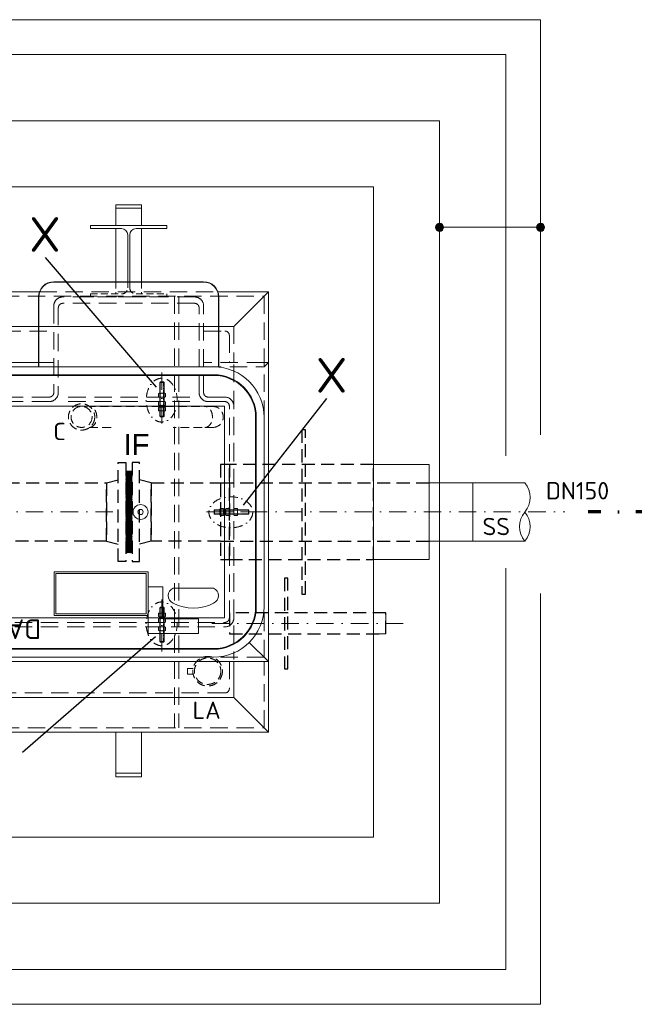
# Model space of a CAD drawing. Header units: millimetres. Extents: x -89243 to 29100, y -5468 to 8855.
# Tile 13 of 23: x 20659 to 22427, y -5080 to -2249. Entities that reach past the tile are written whole.
import ezdxf

# ---------------------------------------------------------------- set-up
doc = ezdxf.new("R2010")
doc.units = ezdxf.units.MM
doc.header["$MEASUREMENT"] = 0
for name, pattern in [('HIDDEN', [0.375, 0.25, -0.125]), ('STRICHPUNKT2', [0.5, 0.25, -0.125, 0, -0.125]), ('STRICHPUNKTX2', [2, 1, -0.5, 0, -0.5]), ('VERDECKT2', [0.1875, 0.125, -0.0625])]:
    doc.linetypes.add(name, pattern=pattern)
doc.layers.add('Beschriftung', color=7, linetype='Continuous')
for name, color, linetype, lineweight in [('P------T7', 7, 'Continuous', 18), ('P-BS---Schnitt', 7, 'Continuous', 18), ('P-DERDUNG', 7, 'Continuous', 18), ('P-MS020', 7, 'Continuous', 30), ('P-MS100', 7, 'Continuous', 35), ('P-MS250', 190, 'Continuous', 35), ('P-SSLEIX', 7, 'STRICHPUNKT2', 18), ('Verz. Bandstahl 30x3_5mm auf Putz', 1, 'GRENZE2', 18), ('Verz. Bandstahl 30x3_5mm im Beton', 5, 'GRENZE1', 18)]:
    doc.layers.add(name, color=color, linetype=linetype, lineweight=lineweight)
doc.styles.add('LBB3.5M1000', font='isocp.shx', dxfattribs={"height": 3.5})
doc.styles.get("Standard").update_dxf_attribs({"font": 'isocpeur.ttf'})
doc.linetypes.add('GRENZE1', pattern='A,6.35,-2.54,[133,ltypeshp.shx,S=2.54,R=0,X=-2.54,Y=0],-2.54,25.4', length=36.83)
doc.linetypes.add('GRENZE2', pattern='A,6.35,-2.54,[132,ltypeshp.shx,S=2.54,R=0,X=-2.54,Y=0],-2.54,25.4', length=36.83)

msp = doc.modelspace()

# ---------------------------------------------------------------- hatches: boundary and pattern name
at = {"lineweight": 5}
h = msp.add_hatch(dxfattribs=at)
h.set_pattern_fill('NET3', color=256, angle=90)
h.set_pattern_definition([(90, (17763.0534, 41454.4576), (-3.175, 2e-16), []), (150, (17763.0534, 41454.4576), (-1.5875, -2.74963066), []), (210, (17763.0534, 41454.4576), (1.5875, -2.74963066), [])])
h.paths.add_polyline_path([(20964.483, -3781.951), (20982.483, -3781.951), (20982.483, -3546.951), (20964.483, -3546.951)])
at = {"layer": 'Verz. Bandstahl 30x3_5mm im Beton', "ltscale": 5}
h = msp.add_hatch(color=256, dxfattribs=at)
h.dxf.hatch_style = 1
edge = h.paths.add_edge_path()
edge.add_arc((21867.306, -2845.724), 11.607, 90, 450)
h = msp.add_hatch(color=256, dxfattribs=at)
h.dxf.hatch_style = 1
edge = h.paths.add_edge_path()
edge.add_arc((22157.806, -2845.724), 11.607, 90, 450)

# ---------------------------------------------------------------- linework, layer by layer
at = {"linetype": 'HIDDEN', "lineweight": 0, "ltscale": 80}
for p, q in [((20936.006, -3002.151), (20936.006, -3037.451)), ((21010.006, -3002.151), (21010.006, -3037.451))]:
    msp.add_line(p, q, dxfattribs=at)
at = {"linetype": 'HIDDEN', "lineweight": 0, "ltscale": 200}
for p, q in [((19257.706, -3044.151), (21362.306, -3044.151)), ((20716.282, -3031.151), (21229.73, -3031.151)), ((21104.506, -3044.151), (21104.506, -4284.751)), ((21117.506, -3044.151), (21117.506, -4284.751)), ((21362.306, -3044.151), (21362.306, -3392.151)), ((21362.306, -3234.151), (21188.506, -3234.151)), ((21188.506, -3247.151), (21362.306, -3247.151)), ((20799.206, -3333.951), (21160.567, -3333.951)), ((20799.206, -3346.951), (21160.567, -3346.951)), ((21362.306, -4081.751), (21362.306, -3936.751)), ((21362.306, -4081.751), (21217.306, -4081.751)), ((21362.306, -4284.751), (21362.306, -4094.751)), ((19257.706, -4284.751), (21362.306, -4284.751))]:
    msp.add_line(p, q, dxfattribs=at)
at = {"lineweight": 0}
for p, q in [((21375.306, -3031.151), (21375.306, -3234.151)), ((19862.506, -3234.151), (20757.506, -3234.151)), ((21375.306, -3234.151), (21362.306, -3247.151)), ((21837.493, -3580.336), (21962.493, -3580.339)), ((21962.493, -3580.339), (21962.489, -3748.639)), ((21962.493, -3580.339), (22112.493, -3580.342)), ((21962.489, -3748.639), (21837.489, -3748.636)), ((21962.489, -3748.639), (22112.489, -3748.642)), ((21375.306, -4094.751), (21319.836, -4039.282)), ((21375.306, -4297.751), (21375.306, -4094.751))]:
    msp.add_line(p, q, dxfattribs=at)
at = {"linetype": 'HIDDEN', "lineweight": 0, "ltscale": 100}
for p, q in [((21214.72, -3360.986), (20859.618, -3360.986)), ((20859.618, -3421.286), (21214.72, -3421.286))]:
    msp.add_line(p, q, dxfattribs=at)
msp.add_line((20964.483, -3546.951), (20982.483, -3546.951))
at = {"linetype": 'VERDECKT2', "lineweight": 25, "ltscale": 300}
for p, q in [((20909.483, -3580.301), (20942.483, -3571.951)), ((20909.483, -3748.601), (20909.483, -3580.301)), ((21037.483, -3580.301), (21004.483, -3571.951)), ((21037.483, -3580.301), (21037.483, -3748.601)), ((21037.483, -3748.601), (21037.483, -3580.301)), ((21037.483, -3748.601), (21037.483, -3580.301)), ((21237.483, -3580.301), (21837.483, -3580.301)), ((20909.483, -3748.601), (20942.483, -3756.951)), ((21037.483, -3748.601), (21004.483, -3756.951)), ((21237.483, -3748.601), (21837.483, -3748.601))]:
    msp.add_line(p, q, dxfattribs=at)
at = {"lineweight": 0}
for points in [[(18562.206, -3502.501), (18562.206, -2348.651), (22057.806, -2348.651), (22057.806, -3502.501)], [(21010.006, -2840.951), (21010.006, -2790.951), (20936.006, -2790.951), (20936.006, -2840.951)], [(20936.006, -2849.451), (20936.006, -3002.151)], [(21010.006, -3002.151), (21010.006, -2849.451)], [(21229.73, -3031.151), (21375.306, -3031.151), (21275.506, -3130.951), (19344.506, -3130.951), (19244.706, -3031.151), (19390.282, -3031.151)], [(19903.73, -3031.151), (20716.282, -3031.151)], [(21362.306, -3234.151), (21375.306, -3234.151), (21375.306, -4094.751), (19244.706, -4094.751), (19244.706, -3234.151), (19257.706, -3234.151)], [(22057.806, -3826.401), (22057.806, -4980.251), (18562.206, -4980.251), (18562.206, -3826.401)], [(21676.806, -3954.801), (21712.506, -3954.801), (21712.506, -4015.101), (21676.806, -4015.101)], [(21275.506, -4094.751), (21275.506, -4197.951), (19344.506, -4197.951), (19344.506, -4094.751)]]:
    msp.add_lwpolyline(points, dxfattribs=at)
for points in [[(18943.206, -4599.251), (21676.806, -4599.251), (21676.806, -2729.651), (18943.206, -2729.651)], [(20936.006, -2790.951), (21010.006, -2790.951), (21010.006, -2780.951), (20936.006, -2780.951)], [(21676.783, -3527.951), (21837.483, -3527.951), (21837.483, -3800.951), (21676.783, -3800.951)], [(19244.706, -4297.751), (21375.306, -4297.751), (21275.506, -4197.951), (19344.506, -4197.951)], [(20936.006, -4297.751), (21010.006, -4297.751), (21010.006, -4415.951), (20936.006, -4415.951)], [(20936.006, -4415.951), (21010.006, -4415.951), (21010.006, -4425.951), (20936.006, -4425.951)]]:
    msp.add_lwpolyline(points, close=True, dxfattribs=at)
for points in [[(20976.006, -3002.151), (20976.006, -2867.451, -0.41421356), (20994.006, -2849.451), (21083.006, -2849.451), (21083.006, -2840.951), (20863.006, -2840.951), (20863.006, -2849.451), (20952.006, -2849.451, -0.41421356), (20970.006, -2867.451), (20970.006, -3002.151)], [(21232.306, -3247.151), (21232.306, -3045.951, 0.41421356), (21188.506, -3002.151), (20757.506, -3002.151, 0.41421356), (20713.706, -3045.951), (20713.706, -3247.151)], [(21231.306, -3247.151), (21231.306, -3045.951, 0.41421356), (21188.506, -3003.151), (20757.506, -3003.151, 0.41421356), (20714.706, -3045.951), (20714.706, -3247.151)]]:
    msp.add_lwpolyline(points, format="xyb", dxfattribs=at)
at = {"linetype": 'HIDDEN', "lineweight": 0, "ltscale": 80}
msp.add_lwpolyline([(20976.006, -3002.151), (20976.006, -3019.451, 0.41421356), (20994.006, -3037.451), (21083.006, -3037.451), (21083.006, -3045.951), (20863.006, -3045.951), (20863.006, -3037.451), (20952.006, -3037.451, 0.41421356), (20970.006, -3019.451), (20970.006, -3002.151)], format="xyb", dxfattribs=at)
at = {"linetype": 'HIDDEN', "lineweight": 0, "ltscale": 200}
for points in [[(21188.506, -3320.951), (21188.506, -3071.951, 0.41421356), (21162.506, -3045.951), (20783.506, -3045.951, 0.41421356), (20757.506, -3071.951), (20757.506, -3320.951, -0.41421356), (20744.506, -3333.951), (19875.506, -3333.951, -0.41421356), (19862.506, -3320.951), (19862.506, -3071.951, 0.41421356), (19836.506, -3045.951), (19457.506, -3045.951, 0.41421356), (19431.506, -3071.951), (19431.506, -3320.951, -0.41421356), (19418.506, -3333.951), (19370.506, -3333.951, 0.41421356), (19344.506, -3359.951), (19344.506, -3968.951, 0.41421356), (19370.506, -3994.951), (21249.506, -3994.951, 0.41421356), (21275.506, -3968.951), (21275.506, -3359.951, 0.41421356), (21249.506, -3333.951), (21201.506, -3333.951)], [(21175.506, -3320.951), (21175.506, -3077.336, 0.41421356), (21162.506, -3064.336), (20783.506, -3064.336, 0.41421356), (20770.506, -3077.336), (20770.506, -3320.951, -0.41421356), (20744.506, -3346.951), (19875.506, -3346.951, -0.41421356), (19849.506, -3320.951), (19849.506, -3077.336, 0.41421356), (19836.506, -3064.336), (19457.506, -3064.336, 0.41421356), (19444.506, -3077.336), (19444.506, -3320.951, -0.41421356), (19418.506, -3346.951), (19370.506, -3346.951, 0.41421356), (19357.506, -3359.951), (19357.506, -3968.951, 0.41421356), (19370.506, -3981.951), (21249.506, -3981.951, 0.41421356), (21262.506, -3968.951), (21262.506, -3359.951, 0.41421356), (21249.506, -3346.951), (21201.506, -3346.951)], [(21188.506, -3143.951), (21249.506, -3143.951, -0.41421356), (21262.506, -3156.951), (21262.506, -3234.151)], [(21262.506, -4094.751), (21262.506, -4171.951, -0.41421356), (21249.506, -4184.951), (19370.506, -4184.951, -0.41421356), (19357.506, -4171.951), (19357.506, -4094.751)]]:
    msp.add_lwpolyline(points, format="xyb", dxfattribs=at)
for points in [[(19862.506, -3130.951), (20757.506, -3130.951)], [(21188.506, -3130.951), (21275.506, -3130.951), (21275.506, -3234.151)], [(19862.506, -3143.951), (20757.506, -3143.951)], [(21275.506, -3240.723), (21275.506, -4088.864)]]:
    msp.add_lwpolyline(points, dxfattribs=at)
at = {"lineweight": 0}
msp.add_lwpolyline([(19257.706, -3392.151), (19257.706, -3664.451), (19257.706, -3936.751, 0.41421356), (19402.706, -4081.751), (21217.306, -4081.751, 0.41421356), (21362.306, -3936.751), (21362.306, -3664.451), (21362.306, -3392.151, 0.41421356), (21217.306, -3247.151), (19402.706, -3247.151, 0.41421356)], format="xyb", close=True, dxfattribs=at)
at = {"color": 253, "lineweight": 0}
for points in [[(19402.706, -4059.344), (21217.306, -4059.344, 0.41421356), (21339.898, -3936.751), (21339.898, -3392.151, 0.41421356), (21217.306, -3269.559), (19402.706, -3269.559, 0.41421356), (19280.113, -3392.151), (19280.113, -3936.751, 0.41421356)], [(19282.113, -3936.751, 0.41421356), (19402.706, -4057.344), (21217.306, -4057.344, 0.41421356), (21337.898, -3936.751), (21337.898, -3392.151, 0.41421356), (21217.306, -3271.559), (19402.706, -3271.559, 0.41421356), (19282.113, -3392.151)], [(21217.006, -3883.344, -0.6744186), (21217.006, -3926.344, -0.25862069), (21101.006, -3926.344, -0.6744186), (21101.006, -3883.344)]]:
    msp.add_lwpolyline(points, format="xyb", close=True, dxfattribs=at)
at = {"linetype": 'VERDECKT2', "lineweight": 25, "ltscale": 300}
for points in [[(21471.133, -3900.951), (21481.133, -3900.951), (21481.133, -3427.951), (21471.133, -3427.951)], [(21262.483, -3527.951), (21237.483, -3527.951), (21237.483, -3800.951), (21262.483, -3800.951)], [(21262.483, -3800.951), (21676.783, -3800.951), (21676.783, -3527.951), (21262.483, -3527.951)], [(20452.983, -3580.301), (20909.483, -3580.301), (20909.483, -3748.601), (20452.983, -3748.601)], [(21237.483, -3748.601), (21037.483, -3748.601), (21037.483, -3580.301), (21237.483, -3580.301)]]:
    msp.add_lwpolyline(points, close=True, dxfattribs=at)
at = {"color": 253, "lineweight": 0}
for points in [[(21028.506, -3836.344), (20758.506, -3836.344), (20758.506, -3962.344), (21028.506, -3962.344)], [(21023.506, -3841.344), (20763.506, -3841.344), (20763.506, -3957.344), (21023.506, -3957.344)], [(21028.506, -4014.344), (21028.506, -3879.344), (21071.506, -3879.344), (21071.506, -3971.344), (21173.506, -3971.344), (21173.506, -4014.344)]]:
    msp.add_lwpolyline(points, close=True, dxfattribs=at)
at = {"linetype": 'HIDDEN', "lineweight": 0, "ltscale": 100}
msp.add_lwpolyline([(21158.353, -4114.157), (21142.48, -4114.157), (21142.48, -4130.553), (21158.353, -4130.553)], dxfattribs=at)
for centre, radius in [((20837.485, -3391.136), 37.865), ((20837.485, -3391.136), 30.15), ((21200.054, -4122.355), 42.5), ((21200.054, -4122.355), 38)]:
    msp.add_circle(centre, radius, dxfattribs=at)
at = {"color": 253, "lineweight": 0}
for radius in [21.5, 7.5]:
    msp.add_circle((21007.006, -3664.451), radius, dxfattribs=at)
at = {"linetype": 'HIDDEN', "lineweight": 0, "ltscale": 200}
for radius in [26, 13]:
    msp.add_arc((21201.506, -3320.951), radius, 180, 270, dxfattribs=at)
at = {"linetype": 'HIDDEN', "lineweight": 0, "ltscale": 100}
msp.add_arc((21214.72, -3391.136), 30.15, 270, 90, dxfattribs=at)
at = {"lineweight": 0}
for centre, start, end in [((22060.896, -3622.416), 320.8025, 39.194909), ((22164.086, -3706.568), 140.8025, 219.194909), ((22060.894, -3706.566), 320.8025, 39.194909)]:
    msp.add_arc(centre, 66.577, start, end, dxfattribs=at)
at = {"linetype": 'HIDDEN', "lineweight": 0, "ltscale": 100}
for centre, start_param, end_param in [((20859.745, -3391.136), 6.27726033, 9.43070294), ((21192.461, -3391.136), 6.277347, 9.43078836)]:
    msp.add_ellipse(centre, major_axis=(0, -30.151), ratio=0.70709386, start_param=start_param, end_param=end_param, dxfattribs=at)
at = {"layer": 'P------T7', "color": 0, "linetype": 'Continuous', "lineweight": 25}
for p, q in [((20732.793, -2932.94), (21051.579, -3305.02)), ((21541.762, -3337.952), (21302.482, -3645.178)), ((20667.675, -4355.392), (21049.968, -4022.136))]:
    msp.add_line(p, q, dxfattribs=at)
at = {"layer": 'P-BS---Schnitt', "color": 0, "linetype": 'STRICHPUNKTX2', "lineweight": 70, "ltscale": 100}
msp.add_line((22531.599, -3664.451), (22294.235, -3664.451), dxfattribs=at)
at = {"layer": 'P-DERDUNG', "color": 7, "ltscale": 200}
for p, q in [((21063.926, -3290.451), (21062.726, -3291.651)), ((21062.726, -3389.251), (21062.726, -3291.651)), ((21074.726, -3291.651), (21062.726, -3291.651)), ((21063.926, -3290.451), (21073.526, -3290.451)), ((21074.726, -3291.651), (21073.526, -3290.451)), ((21074.726, -3291.651), (21074.726, -3389.251)), ((21060.917, -3323.178), (21076.535, -3323.178)), ((21076.535, -3333.951), (21060.917, -3333.951)), ((21063.52, -3333.23), (21063.52, -3323.9)), ((21073.932, -3333.23), (21073.932, -3323.9)), ((21076.535, -3346.952), (21060.917, -3346.952)), ((21060.917, -3357.724), (21076.535, -3357.724)), ((21076.535, -3363.188), (21060.917, -3363.188)), ((21063.52, -3347.673), (21063.52, -3357.003)), ((21063.52, -3363.909), (21063.52, -3373.24)), ((21073.932, -3347.673), (21073.932, -3357.003)), ((21073.932, -3363.909), (21073.932, -3373.239)), ((21060.917, -3373.961), (21076.535, -3373.961)), ((21074.726, -3389.251), (21062.726, -3389.251)), ((21063.926, -3390.451), (21062.726, -3389.251)), ((21063.926, -3390.451), (21073.526, -3390.451)), ((21074.726, -3389.251), (21073.526, -3390.451)), ((21219.006, -3659.651), (21220.206, -3658.451)), ((21219.006, -3659.651), (21219.006, -3669.251)), ((21220.206, -3670.451), (21219.006, -3669.251)), ((21220.206, -3658.451), (21317.806, -3658.451)), ((21220.206, -3670.451), (21220.206, -3658.451)), ((21317.806, -3670.451), (21220.206, -3670.451)), ((21235.496, -3656.642), (21235.496, -3672.26)), ((21245.548, -3659.245), (21236.217, -3659.245)), ((21245.548, -3669.657), (21236.218, -3669.657)), ((21246.269, -3672.26), (21246.269, -3656.642)), ((21251.733, -3656.642), (21251.733, -3672.26)), ((21261.784, -3659.245), (21252.454, -3659.245)), ((21261.784, -3669.657), (21252.454, -3669.657)), ((21262.506, -3672.26), (21262.506, -3656.642)), ((21275.506, -3672.26), (21275.506, -3656.642)), ((21276.227, -3659.245), (21285.557, -3659.245)), ((21276.227, -3669.657), (21285.557, -3669.657)), ((21286.279, -3656.642), (21286.279, -3672.26)), ((21317.806, -3670.451), (21317.806, -3658.451)), ((21319.006, -3659.651), (21317.806, -3658.451)), ((21317.806, -3670.451), (21319.006, -3669.251)), ((21319.006, -3659.651), (21319.006, -3669.251)), ((21060.917, -3954.941), (21076.535, -3954.941)), ((21063.926, -3938.451), (21062.726, -3939.651)), ((21062.726, -3939.651), (21062.726, -4037.251)), ((21074.726, -3939.651), (21062.726, -3939.651)), ((21063.52, -3964.993), (21063.52, -3955.663)), ((21063.926, -3938.451), (21073.526, -3938.451)), ((21074.726, -3939.651), (21073.526, -3938.451)), ((21073.932, -3964.993), (21073.932, -3955.663)), ((21074.726, -4037.251), (21074.726, -3939.651)), ((21076.535, -3965.714), (21060.917, -3965.714)), ((21060.917, -3971.178), (21076.535, -3971.178)), ((21076.535, -3981.951), (21060.917, -3981.951)), ((21063.52, -3981.23), (21063.52, -3971.9)), ((21073.932, -3981.23), (21073.932, -3971.9)), ((21076.535, -3994.951), (21060.917, -3994.951)), ((21060.917, -4005.724), (21076.535, -4005.724)), ((21063.52, -3995.672), (21063.52, -4005.003)), ((21073.932, -3995.672), (21073.932, -4005.002)), ((21074.726, -4037.251), (21062.726, -4037.251)), ((21063.926, -4038.451), (21062.726, -4037.251)), ((21063.926, -4038.451), (21073.526, -4038.451)), ((21074.726, -4037.251), (21073.526, -4038.451))]:
    msp.add_line(p, q, dxfattribs=at)
at = {"layer": 'P-DERDUNG', "color": 7, "linetype": 'HIDDEN', "ltscale": 10}
for p, q in [((21063.926, -3290.451), (21063.926, -3389.251)), ((21073.526, -3389.251), (21073.526, -3290.451)), ((21319.006, -3659.651), (21220.206, -3659.651)), ((21220.206, -3669.251), (21319.006, -3669.251)), ((21063.926, -4038.451), (21063.926, -3939.651)), ((21073.526, -3939.651), (21073.526, -4038.451))]:
    msp.add_line(p, q, dxfattribs=at)
at = {"layer": 'P-DERDUNG', "color": 7, "ltscale": 200}
for points in [[(21058.314, -3333.23), (21058.314, -3323.9)], [(21079.138, -3323.9), (21079.138, -3333.23)], [(21058.314, -3347.673), (21058.314, -3357.003)], [(21058.314, -3363.909), (21058.314, -3373.24)], [(21079.138, -3357.003), (21079.138, -3347.673)], [(21079.138, -3373.24), (21079.138, -3363.909)], [(21245.548, -3654.039), (21236.217, -3654.039)], [(21236.217, -3674.863), (21245.548, -3674.863)], [(21261.784, -3654.039), (21252.454, -3654.039)], [(21252.454, -3674.863), (21261.784, -3674.863)], [(21276.227, -3654.039), (21285.557, -3654.039)], [(21285.557, -3674.863), (21276.227, -3674.863)], [(21058.314, -3964.993), (21058.314, -3955.663)], [(21079.138, -3955.663), (21079.138, -3964.993)], [(21058.314, -3981.23), (21058.314, -3971.9)], [(21079.138, -3971.9), (21079.138, -3981.23)], [(21058.314, -3995.672), (21058.314, -4005.003)], [(21079.138, -4005.003), (21079.138, -3995.672)]]:
    msp.add_lwpolyline(points, dxfattribs=at)
for centre, radius, start, end in [((21060.917, -3328.236), 5.057, 59.0201, 120.97992), ((21060.917, -3328.894), 5.057, 239.0201, 300.9799), ((21068.726, -3342.324), 19.146, 74.2218, 105.77825), ((21068.726, -3314.806), 19.146, 254.2217, 285.7782), ((21076.535, -3328.236), 5.057, 59.0201, 120.97991), ((21076.535, -3328.894), 5.057, 239.0201, 300.9799), ((21060.917, -3352.008), 5.057, 59.0201, 120.9799), ((21060.917, -3352.667), 5.057, 239.02008, 300.9799), ((21060.917, -3368.245), 5.057, 59.0201, 120.9799), ((21068.726, -3366.097), 19.146, 74.2218, 105.7783), ((21068.726, -3338.578), 19.146, 254.22175, 285.7782), ((21068.726, -3382.334), 19.146, 74.2218, 105.7783), ((21076.535, -3352.008), 5.057, 59.0201, 120.9799), ((21076.535, -3352.667), 5.057, 239.02009, 300.9799), ((21076.535, -3368.245), 5.057, 59.0201, 120.9799), ((21060.917, -3368.904), 5.057, 239.02008, 300.9799), ((21068.726, -3354.815), 19.146, 254.22175, 285.7782), ((21076.535, -3368.904), 5.057, 239.02009, 300.9799), ((21240.553, -3656.642), 5.057, 149.02008, 210.9799), ((21254.642, -3664.451), 19.146, 164.22175, 195.7782), ((21240.553, -3672.26), 5.057, 149.02009, 210.9799), ((21241.212, -3656.642), 5.057, 329.0201, 30.9799), ((21227.123, -3664.451), 19.146, 344.2218, 15.7783), ((21241.212, -3672.26), 5.057, 329.0201, 30.9799), ((21256.79, -3656.642), 5.057, 149.02008, 210.9799), ((21270.879, -3664.451), 19.146, 164.22175, 195.7782), ((21256.79, -3672.26), 5.057, 149.02009, 210.9799), ((21257.449, -3656.642), 5.057, 329.0201, 30.9799), ((21243.36, -3664.451), 19.146, 344.2218, 15.7783), ((21257.449, -3672.26), 5.057, 329.0201, 30.9799), ((21280.563, -3656.642), 5.057, 149.0201, 210.9799), ((21294.651, -3664.451), 19.146, 164.2217, 195.7782), ((21280.563, -3672.26), 5.057, 149.0201, 210.9799), ((21281.221, -3656.642), 5.057, 329.0201, 30.97992), ((21267.133, -3664.451), 19.146, 344.2218, 15.77825), ((21281.221, -3672.26), 5.057, 329.0201, 30.97991), ((21060.917, -3959.999), 5.057, 59.0201, 120.97992), ((21068.726, -3974.087), 19.146, 74.2218, 105.77825), ((21076.535, -3959.999), 5.057, 59.0201, 120.97991), ((21060.917, -3960.657), 5.057, 239.0201, 300.9799), ((21060.917, -3976.235), 5.057, 59.0201, 120.97992), ((21060.917, -3976.894), 5.057, 239.0201, 300.9799), ((21068.726, -3946.568), 19.146, 254.2217, 285.7782), ((21068.726, -3990.324), 19.146, 74.2218, 105.77825), ((21068.726, -3962.805), 19.146, 254.2217, 285.7782), ((21076.535, -3960.657), 5.057, 239.0201, 300.9799), ((21076.535, -3976.235), 5.057, 59.0201, 120.97991), ((21076.535, -3976.894), 5.057, 239.0201, 300.9799), ((21060.917, -4000.008), 5.057, 59.0201, 120.9799), ((21060.917, -4000.667), 5.057, 239.02008, 300.9799), ((21068.726, -4014.097), 19.146, 74.2218, 105.7783), ((21068.726, -3986.578), 19.146, 254.22175, 285.7782), ((21076.535, -4000.008), 5.057, 59.0201, 120.9799), ((21076.535, -4000.667), 5.057, 239.02009, 300.9799)]:
    msp.add_arc(centre, radius, start, end, dxfattribs=at)
at = {"layer": 'P-MS250', "color": 0, "linetype": 'VERDECKT2', "lineweight": 25, "ltscale": 300}
for points in [[(21421.156, -4115.101), (21431.156, -4115.101), (21431.156, -3854.801), (21421.156, -3854.801)], [(21262.506, -4015.101), (21712.506, -4015.101), (21712.506, -3954.801), (21262.506, -3954.801)]]:
    msp.add_lwpolyline(points, close=True, dxfattribs=at)
at = {"layer": 'P-SSLEIX', "color": 7, "linetype": 'STRICHPUNKT2', "ltscale": 200}
for p, q in [((21068.726, -3262.988), (21068.726, -3417.31)), ((19676.072, -3664.451), (20943.94, -3664.451)), ((21346.469, -3664.451), (21192.147, -3664.451)), ((21221.604, -3664.451), (22227.413, -3664.451)), ((21068.726, -4065.914), (21068.726, -3911.592)), ((21762.506, -3984.951), (21212.506, -3984.951))]:
    msp.add_line(p, q, dxfattribs=at)
at = {"layer": 'P-SSLEIX', "color": 7, "linetype": 'STRICHPUNKT2', "ltscale": 100, "extrusion": (0, 0, -1)}
msp.add_ellipse((21067.891, -3342.766), major_axis=(0, 63.003), ratio=0.7079223, dxfattribs=at)
at = {"layer": 'P-SSLEIX', "color": 7, "linetype": 'STRICHPUNKT2', "ltscale": 100}
for centre, major_axis in [((21266.691, -3665.287), (63.003, 0)), ((21067.891, -3986.137), (0, -63.003))]:
    msp.add_ellipse(centre, major_axis=major_axis, ratio=0.7079223, dxfattribs=at)
at = {"layer": 'Verz. Bandstahl 30x3_5mm auf Putz', "lineweight": 0}
for p, q in [((21068.726, -3363.188), (21068.726, -3357.724)), ((21246.269, -3664.451), (21251.733, -3664.451))]:
    msp.add_line(p, q, dxfattribs=at)
at = {"layer": 'Verz. Bandstahl 30x3_5mm auf Putz', "color": 1, "lineweight": 0, "ltscale": 3}
msp.add_lwpolyline([(21249.001, -3360.456), (19371.011, -3360.456), (19371.011, -3968.446), (21249.001, -3968.446)], close=True, dxfattribs=at)
at = {"layer": 'Verz. Bandstahl 30x3_5mm im Beton', "ltscale": 5}
msp.add_line((22157.806, -2845.724), (21867.306, -2845.724), dxfattribs=at)
for points in [[(19570.759, -2248.651), (22157.806, -2248.651), (22157.806, -3442.796)], [(22157.806, -3898.867), (22157.806, -5080.251), (18462.206, -5080.251), (18462.206, -3898.867)]]:
    msp.add_lwpolyline(points, dxfattribs=at)
msp.add_lwpolyline([(18752.706, -2539.151), (21867.306, -2539.151), (21867.306, -4789.751), (18752.706, -4789.751)], close=True, dxfattribs=at)
for centre in [(21867.306, -2845.724), (22157.806, -2845.724)]:
    msp.add_circle(centre, 11.607, dxfattribs=at)

# ---------------------------------------------------------------- texts
at = {"lineweight": 0}
msp.add_text('DN150', height=50, dxfattribs=at).set_placement((22173.229, -3628.32))
at = {"color": 253, "lineweight": 0, "insert": (20721.038, -4029.731), "char_height": 56.4209, "attachment_point": 1, "rotation": 180}
msp.add_mtext_dynamic_manual_height_columns('DABICO', width=156.46452, gutter_width=12.5, heights=[0], dxfattribs=at)
at = {"layer": 'P------T7', "color": 0, "char_height": 100, "attachment_point": 1}
for insert in [(20686.939, -2816.224), (21511.392, -3221.235)]:
    msp.add_mtext('X', dxfattribs=dict(at, insert=insert))
at = {"layer": 'P-MS020', "color": 0}
for s, p in [('SS', (21990.726, -3731.209)), ('LA', (21156.727, -4259.404))]:
    msp.add_text(s, height=50, dxfattribs=at).set_placement(p)
at = {"layer": 'P-MS100', "color": 0}
msp.add_text('C', height=50, dxfattribs=at).set_placement((20755.838, -3457.961))

# ---------------------------------------------------------------- next in the draw order: texts
at = {"layer": 'Beschriftung', "color": 0, "insert": (20958.121, -3440.407), "char_height": 60, "width": 111.95845, "attachment_point": 1, "style": 'LBB3.5M1000', "bg_fill": 2}
msp.add_mtext('{\\fArial|b0|i0|c0|p34;\\C256;IF}', dxfattribs=at)

# ---------------------------------------------------------------- next in the draw order: linework, layer by layer
at = {"linetype": 'VERDECKT2', "lineweight": 25, "ltscale": 300}
for points in [[(20942.483, -3806.951), (20942.483, -3521.951), (20964.483, -3521.951), (20964.483, -3806.951)], [(21004.483, -3806.951), (21004.483, -3521.951), (20982.483, -3521.951), (20982.483, -3806.951)]]:
    msp.add_lwpolyline(points, close=True, dxfattribs=at)

doc.saveas('drawing.dxf')
